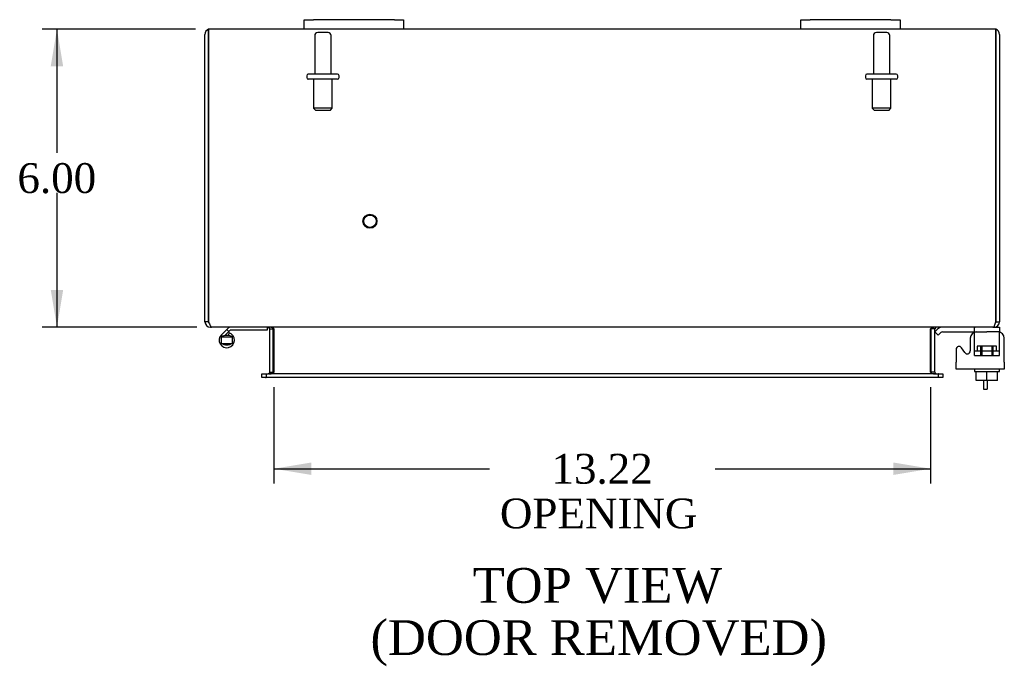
# Model space of a CAD drawing. Header units: inches. Extents: x 2 to 119, y 1 to 79.
# Tile 4 of 7: x 24 to 44, y 57 to 70. Entities that reach past the tile are written whole.
import ezdxf
from ezdxf.enums import TextEntityAlignment as Align

# ---------------------------------------------------------------- set-up
doc = ezdxf.new("R2010")
doc.units = ezdxf.units.IN
doc.header["$MEASUREMENT"] = 0
for name, color, linetype in [('COM40153-1', 7, 'CONTINUOUS'), ('COM42667', 7, 'CONTINUOUS'), ('COM42780', 7, 'CONTINUOUS'), ('COM48425', 7, 'CONTINUOUS'), ('DEFAULT', 7, 'CONTINUOUS'), ('FET07710', 7, 'CONTINUOUS'), ('HNG10620-16B', 7, 'CONTINUOUS'), ('HNG10620-16P', 7, 'CONTINUOUS'), ('SCC19011', 7, 'CONTINUOUS'), ('STD21878', 7, 'CONTINUOUS'), ('STD26094', 7, 'CONTINUOUS'), ('WAF25035', 7, 'CONTINUOUS')]:
    doc.layers.add(name, color=color, linetype=linetype)
doc.styles.add('SEACAD_TIMES_NEW_ROMAN', font='times.ttf')

# ---------------------------------------------------------------- blocks, each defined once
blk = doc.blocks.new('GDIMGGROUP4')
at = {"layer": 'DEFAULT', "linetype": 'Continuous'}
for points in [[(24.555, 68.799), (24.805, 68.799), (24.68, 69.549)], [(24.555, 64.299), (24.68, 63.549), (24.805, 64.299)]]:
    blk.add_hatch(color=136, dxfattribs=at).paths.add_polyline_path(points)
at = {"layer": 'DEFAULT', "color": 136, "linetype": 'Continuous'}
for p, q in [((27.469, 69.549), (24.38, 69.549)), ((24.68, 69.549), (24.68, 67.059)), ((24.68, 66.249), (24.68, 63.549)), ((27.495, 63.549), (24.38, 63.549))]:
    blk.add_line(p, q, dxfattribs=at)
at = {"layer": 'DEFAULT', "color": 136, "linetype": 'Continuous', "style": 'SEACAD_TIMES_NEW_ROMAN'}
blk.add_text('6.00', height=0.6, dxfattribs=at).set_placement((23.884, 66.849), align=Align.TOP_LEFT)
blk = doc.blocks.new('GDIMGGROUP18')
at = {"layer": 'DEFAULT', "linetype": 'Continuous'}
for points in [[(29.8, 60.575), (29.8, 60.825), (29.05, 60.7)], [(41.523, 60.575), (42.273, 60.7), (41.523, 60.825)]]:
    blk.add_hatch(color=136, dxfattribs=at).paths.add_polyline_path(points)
at = {"layer": 'DEFAULT', "color": 136, "linetype": 'Continuous'}
for p, q in [((29.05, 62.344), (29.05, 60.4)), ((42.273, 62.344), (42.273, 60.4)), ((29.05, 60.7), (33.39, 60.7)), ((37.933, 60.7), (42.273, 60.7))]:
    blk.add_line(p, q, dxfattribs=at)
at = {"layer": 'DEFAULT', "color": 136, "linetype": 'Continuous', "style": 'SEACAD_TIMES_NEW_ROMAN'}
for s, p in [('13.22', (34.638, 61)), ('OPENING ', (33.6, 60.1))]:
    blk.add_text(s, height=0.6, dxfattribs=at).set_placement(p, align=Align.TOP_LEFT)

msp = doc.modelspace()

# ---------------------------------------------------------------- linework, layer by layer
at = {"layer": 'COM40153-1', "color": 7}
for p, q in [((43.339, 62.478), (43.339, 62.299)), ((43.411, 62.478), (43.411, 62.299)), ((43.339, 62.299), (43.411, 62.299))]:
    msp.add_line(p, q, dxfattribs=at)
at = {"layer": 'COM42667', "color": 7}
for p, q in [((43.071, 63.329), (43.071, 63.07)), ((43.757, 62.847), (43.757, 63.329)), ((42.787, 63.102), (42.787, 62.847)), ((42.96, 63.037), (42.897, 63.135)), ((42.787, 62.704), (42.787, 62.847)), ((43.757, 62.704), (42.787, 62.704)), ((43.757, 62.847), (43.757, 62.704))]:
    msp.add_line(p, q, dxfattribs=at)
for centre, radius, start, end in [((43.196, 63.329), 0.125, 90, 180), ((43.632, 63.329), 0.125, 0, 90), ((42.847, 63.102), 0.06, 32.8455, 180), ((43.011, 63.07), 0.06, 212.8455, 0)]:
    msp.add_arc(centre, radius, start, end, dxfattribs=at)
at = {"layer": 'COM42780', "color": 7}
for p, q in [((42.358, 63.457), (42.409, 63.507)), ((42.358, 63.457), (42.425, 63.39)), ((42.51, 63.454), (43.408, 63.454)), ((42.543, 63.455), (42.543, 63.454)), ((42.543, 63.455), (42.603, 63.455)), ((42.603, 63.455), (42.603, 63.454)), ((42.603, 63.455), (42.631, 63.455)), ((42.631, 63.455), (42.631, 63.454)), ((42.631, 63.455), (42.793, 63.455)), ((42.744, 63.455), (42.744, 63.454)), ((42.793, 63.455), (42.793, 63.454)), ((43.158, 63.064), (43.158, 63.534)), ((43.658, 63.454), (43.408, 63.454)), ((43.553, 63.549), (43.658, 63.549)), ((43.658, 63.549), (43.658, 63.454)), ((43.658, 63.451), (43.658, 63.454)), ((43.658, 63.407), (43.658, 63.451)), ((42.425, 63.39), (42.476, 63.44)), ((43.658, 63.118), (43.658, 63.407)), ((43.158, 63.064), (43.158, 63.118)), ((43.158, 63.072), (43.658, 63.072)), ((43.158, 62.977), (43.158, 63.064)), ((43.603, 63.167), (43.213, 63.167)), ((43.213, 63.167), (43.213, 63.072)), ((43.283, 62.977), (43.283, 63.167)), ((43.302, 63.167), (43.302, 62.977)), ((43.515, 62.977), (43.515, 63.167)), ((43.533, 62.977), (43.533, 63.167)), ((43.603, 63.072), (43.603, 63.167)), ((43.658, 62.977), (43.658, 63.118)), ((43.158, 62.977), (43.658, 62.977))]:
    msp.add_line(p, q, dxfattribs=at)
for radius in [0.143, 0.048]:
    msp.add_arc((42.51, 63.406), radius, 90, 135, dxfattribs=at)
msp.add_ellipse((42.908, 62.449), major_axis=(0, 14.322), ratio=0.017455, start_param=-1.524085, end_param=-1.503851, dxfattribs=at)
for points, knots in [([(43.15, 63.549), (43.152, 63.549), (43.155, 63.548), (43.157, 63.543), (43.158, 63.539), (43.158, 63.534)], [0, 0, 0, 0, 0.5, 0.5, 1, 1, 1, 1]), ([(43.155, 63.446), (43.155, 63.448), (43.154, 63.45), (43.153, 63.453), (43.151, 63.454), (43.15, 63.454)], [0.6179659, 0.6179659, 0.6179659, 0.6179659, 0.75, 0.75, 1, 1, 1, 1]), ([(43.157, 63.407), (43.157, 63.413), (43.157, 63.42), (43.157, 63.431), (43.157, 63.436), (43.156, 63.443), (43.156, 63.445), (43.155, 63.446)], [0, 0, 0, 0, 0.25, 0.25, 0.5, 0.5, 0.6179659, 0.6179659, 0.6179659, 0.6179659])]:
    msp.add_open_spline(points, degree=3, knots=knots, dxfattribs=at)
at = {"layer": 'COM48425', "color": 7}
for p, q in [((27.661, 63.657), (27.661, 69.441)), ((27.733, 69.543), (27.733, 69.441)), ((27.733, 69.441), (27.733, 69.543)), ((27.733, 63.657), (27.733, 69.441)), ((27.733, 69.441), (27.733, 63.657)), ((29.661, 69.549), (27.769, 69.549)), ((39.661, 69.549), (31.661, 69.549)), ((43.553, 69.549), (41.661, 69.549)), ((43.589, 69.441), (43.589, 69.543)), ((43.589, 69.543), (43.589, 69.441)), ((43.589, 63.657), (43.589, 69.441)), ((43.589, 69.441), (43.589, 63.657)), ((43.661, 69.441), (43.661, 63.657)), ((27.733, 63.657), (27.661, 63.657)), ((43.589, 63.657), (43.661, 63.657)), ((27.769, 63.573), (27.769, 63.549)), ((27.769, 63.549), (27.793, 63.549)), ((43.528, 63.549), (27.795, 63.549)), ((28.964, 62.644), (28.964, 63.513)), ((28.964, 63.513), (29.036, 63.513)), ((29.036, 62.644), (29.036, 63.513)), ((29.05, 63.513), (29.05, 62.644)), ((42.273, 62.644), (42.273, 63.513)), ((42.358, 63.513), (42.286, 63.513)), ((42.286, 62.644), (42.286, 63.513)), ((42.358, 62.644), (42.358, 63.513)), ((43.529, 63.549), (43.553, 63.549)), ((43.553, 63.573), (43.553, 63.549)), ((28.806, 62.536), (28.806, 62.608)), ((28.806, 62.608), (28.882, 62.608)), ((28.882, 62.536), (28.806, 62.536)), ((28.882, 62.608), (28.89, 62.608)), ((28.882, 62.536), (28.89, 62.536)), ((28.89, 62.608), (28.935, 62.608)), ((28.89, 62.608), (28.89, 62.536)), ((28.935, 62.536), (28.89, 62.536)), ((42.388, 62.608), (28.935, 62.608)), ((42.388, 62.536), (28.935, 62.536)), ((28.964, 62.644), (29.036, 62.644)), ((42.358, 62.644), (42.286, 62.644)), ((42.388, 62.608), (42.433, 62.608)), ((42.433, 62.536), (42.388, 62.536)), ((42.44, 62.608), (42.433, 62.608)), ((42.433, 62.536), (42.433, 62.608)), ((42.44, 62.536), (42.433, 62.536)), ((42.44, 62.608), (42.516, 62.608)), ((42.516, 62.536), (42.44, 62.536)), ((42.516, 62.608), (42.516, 62.536))]:
    msp.add_line(p, q, dxfattribs=at)
for centre, radius, start, end in [((27.769, 69.441), 0.108, 109.4712, 180), ((27.769, 69.441), 0.108, 90, 109.4712), ((43.553, 69.441), 0.108, 70.5288, 90), ((43.553, 69.441), 0.108, 0, 70.5288), ((27.769, 63.657), 0.108, 180, 270), ((27.769, 63.657), 0.036, 180, 218.7236), ((43.553, 63.657), 0.108, 270, 0), ((43.553, 63.657), 0.036, 321.2764, 0), ((28.928, 63.513), 0.036, 0, 90), ((28.928, 63.513), 0.108, 0, 10.3994), ((42.394, 63.513), 0.108, 169.6015, 180), ((42.394, 63.513), 0.036, 90, 180), ((28.928, 62.644), 0.036, 270, 0), ((28.928, 62.644), 0.108, 349.6031, 0), ((42.394, 62.644), 0.108, 180, 190.3965), ((42.394, 62.644), 0.036, 180, 270)]:
    msp.add_arc(centre, radius, start, end, dxfattribs=at)
for centre, start_param, end_param in [((27.769, 69.441), 3.141593, 3.48143), ((43.553, 69.441), 2.801756, 3.141593)]:
    msp.add_ellipse(centre, major_axis=(0, -0.108), ratio=0.997813, start_param=start_param, end_param=end_param, dxfattribs=at)
for points, knots in [([(27.733, 63.657), (27.739, 63.643), (27.744, 63.629), (27.754, 63.603), (27.759, 63.591), (27.769, 63.571), (27.774, 63.563), (27.785, 63.552), (27.79, 63.549), (27.795, 63.549)], [0, 0, 0, 0, 0.25, 0.25, 0.5, 0.5, 0.75, 0.75, 1, 1, 1, 1]), ([(43.528, 63.549), (43.533, 63.549), (43.538, 63.552), (43.548, 63.563), (43.553, 63.571), (43.563, 63.591), (43.569, 63.603), (43.579, 63.629), (43.584, 63.643), (43.589, 63.657)], [0, 0, 0, 0, 0.25, 0.25, 0.5, 0.5, 0.75, 0.75, 1, 1, 1, 1]), ([(29.05, 63.513), (29.05, 63.515), (29.049, 63.517), (29.048, 63.52), (29.047, 63.522), (29.042, 63.527), (29.039, 63.53), (29.031, 63.534), (29.026, 63.536), (29.017, 63.54), (29.012, 63.541), (28.998, 63.545), (28.988, 63.546), (28.967, 63.549), (28.957, 63.549), (28.946, 63.549)], [0, 0, 0, 0, 0.0625, 0.0625, 0.125, 0.125, 0.25, 0.25, 0.375, 0.375, 0.5, 0.5, 0.75, 0.75, 1, 1, 1, 1]), ([(42.376, 63.549), (42.366, 63.549), (42.356, 63.549), (42.335, 63.546), (42.325, 63.545), (42.31, 63.541), (42.305, 63.54), (42.296, 63.536), (42.292, 63.534), (42.284, 63.53), (42.28, 63.527), (42.276, 63.522), (42.275, 63.52), (42.273, 63.517), (42.273, 63.515), (42.273, 63.513)], [0, 0, 0, 0, 0.25, 0.25, 0.5, 0.5, 0.625, 0.625, 0.75, 0.75, 0.875, 0.875, 0.9375, 0.9375, 1, 1, 1, 1]), ([(28.946, 62.608), (28.957, 62.608), (28.967, 62.609), (28.988, 62.611), (28.998, 62.613), (29.012, 62.616), (29.017, 62.618), (29.026, 62.621), (29.031, 62.623), (29.039, 62.628), (29.042, 62.631), (29.047, 62.635), (29.048, 62.637), (29.049, 62.641), (29.049, 62.642), (29.05, 62.644)], [0, 0, 0, 0, 0.25, 0.25, 0.5, 0.5, 0.625, 0.625, 0.75, 0.75, 0.875, 0.875, 0.9375, 0.9375, 1, 1, 1, 1]), ([(42.273, 62.644), (42.273, 62.642), (42.273, 62.641), (42.275, 62.637), (42.276, 62.635), (42.28, 62.631), (42.284, 62.628), (42.292, 62.623), (42.296, 62.621), (42.305, 62.618), (42.31, 62.616), (42.325, 62.613), (42.335, 62.611), (42.356, 62.609), (42.366, 62.608), (42.376, 62.608)], [0, 0, 0, 0, 0.0625, 0.0625, 0.125, 0.125, 0.25, 0.25, 0.375, 0.375, 0.5, 0.5, 0.75, 0.75, 1, 1, 1, 1])]:
    msp.add_open_spline(points, degree=3, knots=knots, dxfattribs=at)
at = {"layer": 'FET07710', "color": 7}
for p, q in [((29.661, 69.736), (29.849, 69.736)), ((29.661, 69.549), (29.661, 69.736)), ((31.474, 69.736), (29.849, 69.736)), ((31.474, 69.736), (31.661, 69.736)), ((31.661, 69.736), (31.661, 69.549)), ((39.661, 69.736), (39.849, 69.736)), ((39.661, 69.549), (39.661, 69.736)), ((41.474, 69.736), (39.849, 69.736)), ((41.474, 69.736), (41.661, 69.736)), ((41.661, 69.736), (41.661, 69.549)), ((29.849, 69.549), (29.661, 69.549)), ((31.474, 69.549), (29.849, 69.549)), ((31.661, 69.549), (31.474, 69.549)), ((39.849, 69.549), (39.661, 69.549)), ((41.474, 69.549), (39.849, 69.549)), ((41.661, 69.549), (41.474, 69.549))]:
    msp.add_line(p, q, dxfattribs=at)
at = {"layer": 'HNG10620-16B', "color": 7}
for p, q in [((28.1, 63.505), (27.992, 63.397)), ((28.143, 63.463), (28.057, 63.377)), ((28.118, 63.523), (28.1, 63.505)), ((28.1, 63.505), (28.143, 63.463)), ((28.16, 63.481), (28.143, 63.463)), ((28.916, 63.489), (28.181, 63.489)), ((28.916, 63.549), (28.916, 63.489)), ((28.146, 63.435), (28.128, 63.378))]:
    msp.add_line(p, q, dxfattribs=at)
for centre, radius, start, end in [((28.181, 63.46), 0.089, 90, 135), ((28.181, 63.46), 0.029, 90, 135), ((28.1, 63.288), 0.154, 135, 72.8181)]:
    msp.add_arc(centre, radius, start, end, dxfattribs=at)
at = {"layer": 'HNG10620-16P', "color": 7}
for p, q in [((27.985, 63.353), (27.985, 63.223)), ((27.985, 63.353), (28.215, 63.353)), ((28.215, 63.223), (28.215, 63.353)), ((27.985, 63.223), (28.215, 63.223))]:
    msp.add_line(p, q, dxfattribs=at)
for centre, start, end in [((28.105, 63.12), 90.9722, 117.1006), ((28.096, 63.12), 62.9006, 89.0262), ((28.105, 63.456), 242.9012, 269.0261), ((28.096, 63.456), 270.9722, 297.1004)]:
    msp.add_arc(centre, 0.262, start, end, dxfattribs=at)
at = {"layer": 'SCC19011', "color": 7}
for p, q in [((43.193, 62.478), (43.193, 62.659)), ((43.408, 62.478), (43.408, 62.659)), ((43.623, 62.478), (43.623, 62.659)), ((43.408, 62.478), (43.193, 62.478)), ((43.623, 62.478), (43.408, 62.478))]:
    msp.add_line(p, q, dxfattribs=at)
at = {"layer": 'STD21878', "color": 7}
for radius in [0.141, 0.125]:
    msp.add_circle((30.983, 65.681), radius, dxfattribs=at)
at = {"layer": 'STD26094', "color": 7}
for p, q in [((29.871, 69.417), (29.871, 68.64)), ((30.141, 69.477), (29.931, 69.477)), ((30.201, 68.64), (30.201, 69.417)), ((41.121, 69.417), (41.121, 68.64)), ((41.391, 69.477), (41.181, 69.477)), ((41.451, 68.64), (41.451, 69.417)), ((29.711, 68.61), (29.711, 68.57)), ((30.331, 68.64), (29.741, 68.64)), ((30.361, 68.57), (30.361, 68.61)), ((40.961, 68.61), (40.961, 68.57)), ((41.581, 68.64), (40.991, 68.64)), ((41.611, 68.57), (41.611, 68.61)), ((30.331, 68.54), (29.741, 68.54)), ((29.849, 68.54), (29.849, 67.953)), ((30.224, 67.953), (30.224, 68.54)), ((41.581, 68.54), (40.991, 68.54)), ((41.099, 68.54), (41.099, 67.953)), ((41.474, 67.953), (41.474, 68.54)), ((30.224, 67.953), (29.849, 67.953)), ((29.849, 67.953), (29.886, 67.915)), ((29.886, 67.915), (30.186, 67.915)), ((30.186, 67.915), (30.224, 67.953)), ((41.474, 67.953), (41.099, 67.953)), ((41.099, 67.953), (41.136, 67.915)), ((41.136, 67.915), (41.436, 67.915)), ((41.436, 67.915), (41.474, 67.953))]:
    msp.add_line(p, q, dxfattribs=at)
for centre, radius, start, end in [((29.931, 69.417), 0.06, 90, 180), ((30.141, 69.417), 0.06, 0, 90), ((41.181, 69.417), 0.06, 90, 180), ((41.391, 69.417), 0.06, 0, 90), ((29.741, 68.61), 0.03, 90, 180), ((30.331, 68.61), 0.03, 0, 90), ((40.991, 68.61), 0.03, 90, 180), ((41.581, 68.61), 0.03, 0, 90), ((29.741, 68.57), 0.03, 180, 270), ((30.331, 68.57), 0.03, 270, 0), ((40.991, 68.57), 0.03, 180, 270), ((41.581, 68.57), 0.03, 270, 0)]:
    msp.add_arc(centre, radius, start, end, dxfattribs=at)
at = {"layer": 'WAF25035', "color": 7}
for p, q in [((43.158, 62.704), (43.158, 62.659)), ((43.158, 62.659), (43.658, 62.659)), ((43.658, 62.659), (43.658, 62.704))]:
    msp.add_line(p, q, dxfattribs=at)

# ---------------------------------------------------------------- block references
at = {"layer": 'DEFAULT', "color": 7}
for name in ['GDIMGGROUP4', 'GDIMGGROUP18']:
    msp.add_blockref(name, (0, 0), dxfattribs=at)

# ---------------------------------------------------------------- texts
at = {"layer": 'DEFAULT', "color": 7, "style": 'SEACAD_TIMES_NEW_ROMAN'}
for s, p in [('TOP VIEW', (33.051, 58.702)), ('(DOOR REMOVED)', (30.994, 57.652))]:
    msp.add_text(s, height=0.7, dxfattribs=at).set_placement(p, align=Align.TOP_LEFT)

doc.saveas('drawing.dxf')
